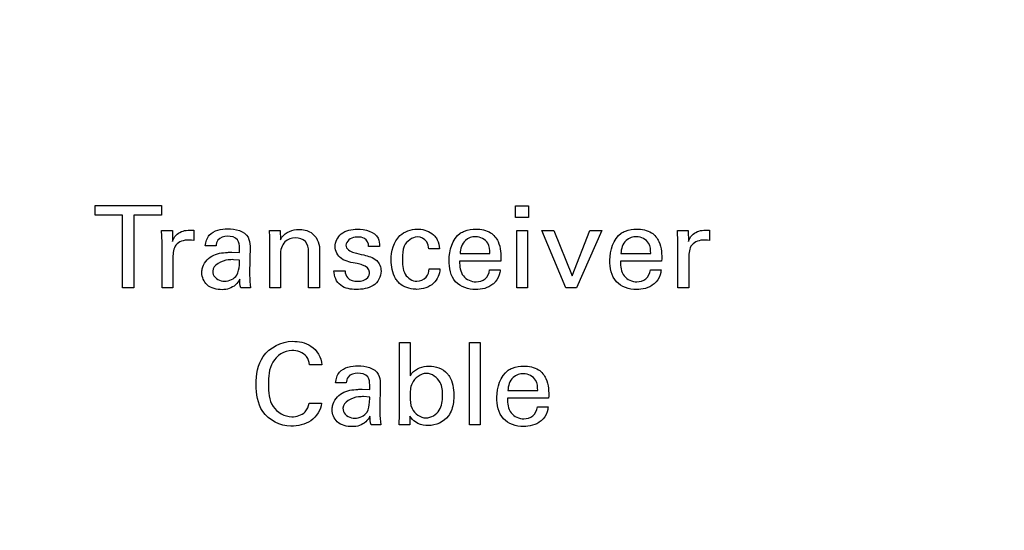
# Model space of a CAD drawing. Header units: inches. Extents: x 0 to 22, y 0 to 17.
# Tile 22 of 75: x 6.411 to 7.13, y 7.339 to 7.712. Entities that reach past the tile are written whole.
import ezdxf

# ---------------------------------------------------------------- set-up
doc = ezdxf.new("R2010")
doc.units = ezdxf.units.IN
doc.header["$LTSCALE"] = 1.21
doc.header["$MEASUREMENT"] = 0
doc.layers.get('0').update_dxf_attribs({"linetype": 'CONTINUOUS'})
doc.layers.add('DIMENSIONS', color=7, linetype='CONTINUOUS')
doc.styles.get("Standard").update_dxf_attribs({"font": 'txt', "width": 0.8})
doc.dimstyles.new('DIMSTYLE_1', dxfattribs={"dimtxt": 0.125, "dimasz": 0.18, "dimexe": 0.125, "dimexo": 0.0625, "dimgap": 0.0625, "dimtad": 0, "dimtih": 1, "dimtoh": 1, "dimzin": 4, "dimdsep": 46, "dimtxsty": 'STANDARD', "dimblk": '_FILLED', "dimblk1": '_FILLED', "dimblk2": '_FILLED', "dimcen": 0.09, "dimadec": 0, "dimazin": 0, "dimtp": 0.001, "dimtm": 0.001, "dimtfac": 1, "dimtofl": 0, "dimtmove": 0, "dimatfit": 3, "dimldrblk": '_FILLED', "dimfxl": 1, "dimtolj": 1, "dimtzin": 4, "dimarcsym": 0})

# ---------------------------------------------------------------- blocks, each defined once
blk = doc.blocks.new('_FILLED')
at = {"color": 0, "linetype": 'BYBLOCK'}
blk.add_solid([(0, 0), (-1, 0.1736), (-1, -0.1736)], dxfattribs=at)
blk = doc.blocks.new('*D16')
at = {"layer": 'DIMENSIONS', "color": 2, "linetype": 'CONTINUOUS'}
for p, q in [((4.94006, 6.91971), (4.94006, 9.91637)), ((7.84906, 8.95887), (7.84906, 9.91637)), ((4.94006, 9.79137), (5.76956, 9.79137)), ((7.84906, 9.79137), (7.01956, 9.79137))]:
    blk.add_line(p, q, dxfattribs=at)
at = {"layer": 'DIMENSIONS', "color": 2, "linetype": 'CONTINUOUS', "xscale": 0.18, "yscale": 0.18, "zscale": 0.18, "rotation": 180}
blk.add_blockref('_FILLED', (4.94006, 9.79137), dxfattribs=at)
at = {"layer": 'DIMENSIONS', "color": 2, "linetype": 'CONTINUOUS', "xscale": 0.18, "yscale": 0.18, "zscale": 0.18}
blk.add_blockref('_FILLED', (7.84906, 9.79137), dxfattribs=at)
at = {"layer": 'DIMENSIONS', "color": 2, "linetype": 'CONTINUOUS', "insert": (6.39456, 9.85387), "char_height": 0.125, "width": 1.125, "attachment_point": 2, "line_spacing_factor": 0.9}
blk.add_mtext('2.91{\\Ftxt.shx;\\W1.000000;\\H0.125000; }[73.9]', dxfattribs=at)

msp = doc.modelspace()

# ---------------------------------------------------------------- linework, layer by layer
at = {"color": 40, "linetype": 'CONTINUOUS'}
for p, q in [((6.46566, 7.56894), (6.46566, 7.57602)), ((6.46566, 7.57602), (6.51422, 7.57602)), ((6.51422, 7.57602), (6.51422, 7.56894)), ((6.77282, 7.57584), (6.78224, 7.57584)), ((6.77282, 7.56727), (6.77282, 7.57584)), ((6.78224, 7.57584), (6.78224, 7.56727)), ((6.48582, 7.56894), (6.46566, 7.56894)), ((6.48582, 7.51588), (6.48582, 7.56894)), ((6.49406, 7.56894), (6.49406, 7.51588)), ((6.51422, 7.56894), (6.49406, 7.56894)), ((6.78224, 7.56727), (6.77282, 7.56727)), ((6.51424, 7.55769), (6.52215, 7.55769)), ((6.51466, 7.54919), (6.51424, 7.55769)), ((6.52215, 7.55769), (6.52232, 7.54961)), ((6.53773, 7.55802), (6.53773, 7.55036)), ((6.59324, 7.55285), (6.59316, 7.55769)), ((6.59316, 7.55769), (6.60099, 7.55769)), ((6.59324, 7.51588), (6.59324, 7.55285)), ((6.60099, 7.55769), (6.60107, 7.55094)), ((6.77366, 7.55769), (6.78148, 7.55769)), ((6.77366, 7.51588), (6.77366, 7.55769)), ((6.78148, 7.55769), (6.78148, 7.51588)), ((6.79207, 7.55769), (6.80082, 7.55769)), ((6.80956, 7.51588), (6.79207, 7.55769)), ((6.80082, 7.55769), (6.81414, 7.52455)), ((6.81414, 7.52455), (6.82714, 7.55769)), ((6.8358, 7.55769), (6.81747, 7.51588)), ((6.82714, 7.55769), (6.8358, 7.55769)), ((6.89107, 7.55769), (6.89898, 7.55769)), ((6.89148, 7.54919), (6.89107, 7.55769)), ((6.89898, 7.55769), (6.89915, 7.54961)), ((6.91455, 7.55802), (6.91455, 7.55036)), ((6.51466, 7.51588), (6.51466, 7.54919)), ((6.53623, 7.5507), (6.53398, 7.55078)), ((6.53773, 7.55036), (6.53623, 7.5507)), ((6.55407, 7.54653), (6.54624, 7.54653)), ((6.57889, 7.54636), (6.57855, 7.52638)), ((6.67348, 7.54611), (6.66548, 7.54611)), ((6.89148, 7.51588), (6.89148, 7.54919)), ((6.91305, 7.5507), (6.9108, 7.55078)), ((6.91455, 7.55036), (6.91305, 7.5507)), ((6.52257, 7.53812), (6.52257, 7.51588)), ((6.56557, 7.54187), (6.57123, 7.54161)), ((6.60107, 7.53995), (6.60107, 7.51588)), ((6.62165, 7.51588), (6.62165, 7.54245)), ((6.62964, 7.54428), (6.62964, 7.51588)), ((6.71731, 7.54428), (6.70939, 7.54428)), ((6.73232, 7.54086), (6.75406, 7.54086)), ((6.84982, 7.54086), (6.87155, 7.54086)), ((6.8994, 7.53812), (6.8994, 7.51588)), ((6.57123, 7.5362), (6.56674, 7.53645)), ((6.76205, 7.53537), (6.73199, 7.53537)), ((6.87955, 7.53537), (6.84948, 7.53537)), ((6.64016, 7.52829), (6.64841, 7.52829)), ((6.70973, 7.52978), (6.71764, 7.52978)), ((6.75381, 7.52895), (6.76164, 7.52895)), ((6.8713, 7.52895), (6.87913, 7.52895)), ((6.49406, 7.51588), (6.48582, 7.51588)), ((6.52257, 7.51588), (6.51466, 7.51588)), ((6.57923, 7.51588), (6.57215, 7.51588)), ((6.60107, 7.51588), (6.59324, 7.51588)), ((6.62964, 7.51588), (6.62165, 7.51588)), ((6.78148, 7.51588), (6.77366, 7.51588)), ((6.81747, 7.51588), (6.80956, 7.51588)), ((6.8994, 7.51588), (6.89148, 7.51588)), ((6.68811, 7.47602), (6.69594, 7.47602)), ((6.68811, 7.42338), (6.68811, 7.47602)), ((6.69594, 7.47602), (6.69594, 7.4516)), ((6.73919, 7.47592), (6.74703, 7.47592)), ((6.73919, 7.41588), (6.73919, 7.47592)), ((6.74703, 7.47592), (6.74703, 7.41588)), ((6.63134, 7.45977), (6.62243, 7.45977)), ((6.64919, 7.44653), (6.64136, 7.44653)), ((6.67401, 7.44635), (6.67368, 7.42637)), ((6.66069, 7.44186), (6.66635, 7.44161)), ((6.76728, 7.44086), (6.78901, 7.44086)), ((6.62201, 7.4317), (6.63117, 7.4317)), ((6.66635, 7.43619), (6.66185, 7.43645)), ((6.79701, 7.43537), (6.76694, 7.43537)), ((6.68794, 7.41588), (6.68811, 7.42338)), ((6.78876, 7.42895), (6.79659, 7.42895)), ((6.67435, 7.41588), (6.66727, 7.41588)), ((6.69553, 7.41588), (6.68794, 7.41588)), ((6.69569, 7.42221), (6.69553, 7.41588)), ((6.74703, 7.41588), (6.73919, 7.41588))]:
    msp.add_line(p, q, dxfattribs=at)
for points in [[(6.54916, 7.55444), (6.55234, 7.55795), (6.55791, 7.55894), (6.56265, 7.55894)], [(6.56265, 7.55894), (6.568, 7.55894), (6.57497, 7.5575), (6.57748, 7.55277)], [(6.53232, 7.55786), (6.5341, 7.55811), (6.53593, 7.55813), (6.53773, 7.55802)], [(6.54624, 7.54653), (6.54656, 7.54932), (6.54733, 7.5523), (6.54916, 7.55444)], [(6.56973, 7.55086), (6.56817, 7.55292), (6.56507, 7.55361), (6.56248, 7.55361)], [(6.57748, 7.55277), (6.57851, 7.55084), (6.57889, 7.54855), (6.57889, 7.54636)], [(6.61939, 7.54961), (6.61748, 7.55144), (6.61463, 7.55245), (6.61198, 7.55245)], [(6.65732, 7.55868), (6.66279, 7.55868), (6.66995, 7.55708), (6.67239, 7.55219)], [(6.67239, 7.55219), (6.67326, 7.55032), (6.67348, 7.54817), (6.67348, 7.54611)], [(6.72425, 7.53603), (6.72425, 7.54314), (6.72666, 7.55163), (6.73249, 7.55569)], [(6.84174, 7.53603), (6.84174, 7.54314), (6.84415, 7.55163), (6.84998, 7.55569)], [(6.90914, 7.55786), (6.91093, 7.55811), (6.91275, 7.55813), (6.91455, 7.55802)], [(6.62165, 7.54245), (6.62165, 7.54495), (6.62116, 7.54784), (6.61939, 7.54961)], [(6.64891, 7.54694), (6.64891, 7.54428), (6.65226, 7.5423), (6.65482, 7.54161)], [(6.6714, 7.53587), (6.67344, 7.53397), (6.67456, 7.53091), (6.67456, 7.52813)], [(6.56032, 7.52071), (6.56365, 7.52071), (6.5674, 7.52243), (6.56923, 7.52521)], [(6.65757, 7.52071), (6.66017, 7.52071), (6.66328, 7.52135), (6.6649, 7.52338)], [(6.6649, 7.52338), (6.66574, 7.52447), (6.66623, 7.52591), (6.66623, 7.52729)], [(6.67456, 7.52813), (6.67456, 7.52413), (6.67229, 7.51965), (6.66889, 7.51755)], [(6.57215, 7.51588), (6.57158, 7.5179), (6.57139, 7.52003), (6.57139, 7.52213)], [(6.66889, 7.51755), (6.66528, 7.51532), (6.66073, 7.51471), (6.65648, 7.51471)], [(6.64428, 7.45444), (6.64746, 7.45795), (6.65303, 7.45894), (6.65777, 7.45894)], [(6.65777, 7.45894), (6.66312, 7.45894), (6.67009, 7.4575), (6.6726, 7.45277)], [(6.7096, 7.45876), (6.71436, 7.45876), (6.71969, 7.457), (6.72284, 7.45343)], [(6.64136, 7.44653), (6.64169, 7.44932), (6.64245, 7.4523), (6.64428, 7.45444)], [(6.66485, 7.45086), (6.66329, 7.45291), (6.66019, 7.45361), (6.6576, 7.45361)], [(6.6726, 7.45277), (6.67363, 7.45083), (6.67401, 7.44854), (6.67401, 7.44635)], [(6.7592, 7.43603), (6.7592, 7.44313), (6.76161, 7.45162), (6.76744, 7.45568)], [(6.6191, 7.42537), (6.62068, 7.42707), (6.62161, 7.42941), (6.62201, 7.4317)], [(6.60935, 7.42179), (6.61281, 7.42179), (6.61668, 7.42289), (6.6191, 7.42537)], [(6.65544, 7.4207), (6.65877, 7.4207), (6.66252, 7.42243), (6.66435, 7.42521)], [(6.72376, 7.42245), (6.72064, 7.418), (6.71454, 7.41529), (6.7091, 7.41529)], [(6.66727, 7.41588), (6.6667, 7.4179), (6.66651, 7.42003), (6.66651, 7.42213)], [(6.69977, 7.41796), (6.69814, 7.41906), (6.69678, 7.42058), (6.69569, 7.42221)]]:
    msp.add_open_spline(points, degree=3, dxfattribs=at)
for points, knots in [([(6.52232, 7.54961), (6.52266, 7.55092), (6.52451, 7.55518), (6.52919, 7.55741), (6.53232, 7.55786)], [0, 0, 0, 0, 0.299748, 1, 1, 1, 1]), ([(6.56248, 7.55361), (6.55991, 7.55361), (6.55511, 7.55228), (6.55414, 7.54798), (6.55407, 7.54653)], [0, 0, 0, 0, 0.639178, 1, 1, 1, 1]), ([(6.60107, 7.55094), (6.60142, 7.5516), (6.60399, 7.5562), (6.60998, 7.55852), (6.61448, 7.55852)], [0, 0, 0, 0, 0.142188, 1, 1, 1, 1]), ([(6.61198, 7.55245), (6.60925, 7.55245), (6.60282, 7.54996), (6.60107, 7.54328), (6.60107, 7.53995)], [0, 0, 0, 0, 0.450822, 1, 1, 1, 1]), ([(6.61448, 7.55852), (6.61757, 7.55852), (6.6256, 7.55711), (6.62964, 7.54876), (6.62964, 7.54428)], [0, 0, 0, 0, 0.408472, 1, 1, 1, 1]), ([(6.64099, 7.54603), (6.64099, 7.54945), (6.64504, 7.55725), (6.65322, 7.55868), (6.65732, 7.55868)], [0, 0, 0, 0, 0.455133, 1, 1, 1, 1]), ([(6.6574, 7.55295), (6.65679, 7.55295), (6.6533, 7.55292), (6.64891, 7.54991), (6.64891, 7.54694)], [0, 0, 0, 0, 0.169622, 1, 1, 1, 1]), ([(6.66548, 7.54611), (6.66557, 7.54827), (6.66347, 7.55276), (6.65917, 7.55295), (6.6574, 7.55295)], [0, 0, 0, 0, 0.549823, 1, 1, 1, 1]), ([(6.682, 7.5362), (6.682, 7.5425), (6.68494, 7.55478), (6.69649, 7.55877), (6.70099, 7.55877)], [0, 0, 0, 0, 0.583899, 1, 1, 1, 1]), ([(6.70107, 7.55303), (6.6972, 7.55303), (6.69023, 7.5475), (6.69024, 7.54033), (6.69024, 7.53728)], [0, 0, 0, 0, 0.558779, 1, 1, 1, 1]), ([(6.70099, 7.55877), (6.70186, 7.55877), (6.70648, 7.55849), (6.71138, 7.55651), (6.71381, 7.55361)], [0, 0, 0, 0, 0.187941, 1, 1, 1, 1]), ([(6.70939, 7.54428), (6.70924, 7.54603), (6.70855, 7.55063), (6.70368, 7.55303), (6.70107, 7.55303)], [0, 0, 0, 0, 0.40193, 1, 1, 1, 1]), ([(6.71381, 7.55361), (6.71451, 7.5528), (6.71649, 7.55003), (6.71714, 7.54657), (6.71731, 7.54428)], [0, 0, 0, 0, 0.317429, 1, 1, 1, 1]), ([(6.74373, 7.55319), (6.74106, 7.55319), (6.73449, 7.55113), (6.73238, 7.54432), (6.73232, 7.54086)], [0, 0, 0, 0, 0.435745, 1, 1, 1, 1]), ([(6.73249, 7.55569), (6.73345, 7.55637), (6.73702, 7.55824), (6.7411, 7.55877), (6.7439, 7.55877)], [0, 0, 0, 0, 0.297241, 1, 1, 1, 1]), ([(6.75406, 7.54086), (6.75412, 7.54347), (6.7537, 7.54993), (6.74706, 7.55319), (6.74373, 7.55319)], [0, 0, 0, 0, 0.439112, 1, 1, 1, 1]), ([(6.7439, 7.55877), (6.7476, 7.55877), (6.75456, 7.55761), (6.76206, 7.54819), (6.76217, 7.54017), (6.76205, 7.53537)], [0, 0, 0, 0, 0.327362, 0.575397, 1, 1, 1, 1]), ([(6.86122, 7.55319), (6.85855, 7.55319), (6.85199, 7.55113), (6.84988, 7.54432), (6.84982, 7.54086)], [0, 0, 0, 0, 0.435745, 1, 1, 1, 1]), ([(6.84998, 7.55569), (6.85094, 7.55637), (6.85451, 7.55824), (6.85859, 7.55877), (6.86139, 7.55877)], [0, 0, 0, 0, 0.297241, 1, 1, 1, 1]), ([(6.87155, 7.54086), (6.87161, 7.54347), (6.8712, 7.54993), (6.86455, 7.55319), (6.86122, 7.55319)], [0, 0, 0, 0, 0.439108, 1, 1, 1, 1]), ([(6.86139, 7.55877), (6.86509, 7.55877), (6.87205, 7.55761), (6.87955, 7.54819), (6.87967, 7.54017), (6.87955, 7.53537)], [0, 0, 0, 0, 0.32736, 0.575391, 1, 1, 1, 1]), ([(6.89915, 7.54961), (6.89948, 7.55092), (6.90134, 7.55518), (6.90602, 7.55741), (6.90914, 7.55786)], [0, 0, 0, 0, 0.29974, 1, 1, 1, 1]), ([(6.53398, 7.55078), (6.53069, 7.55078), (6.52323, 7.54857), (6.52257, 7.54122), (6.52257, 7.53812)], [0, 0, 0, 0, 0.515133, 1, 1, 1, 1]), ([(6.57123, 7.54161), (6.57123, 7.54273), (6.57124, 7.5458), (6.57101, 7.54929), (6.56973, 7.55086)], [0, 0, 0, 0, 0.357099, 1, 1, 1, 1]), ([(6.65707, 7.53354), (6.6532, 7.53442), (6.64547, 7.53519), (6.64099, 7.5427), (6.64099, 7.54603)], [0, 0, 0, 0, 0.543904, 1, 1, 1, 1]), ([(6.9108, 7.55078), (6.90751, 7.55078), (6.90005, 7.54857), (6.8994, 7.54122), (6.8994, 7.53812)], [0, 0, 0, 0, 0.515118, 1, 1, 1, 1]), ([(6.54374, 7.52688), (6.54374, 7.52782), (6.54417, 7.53269), (6.54768, 7.53714), (6.55108, 7.53911)], [0, 0, 0, 0, 0.193461, 1, 1, 1, 1]), ([(6.55108, 7.53911), (6.5545, 7.54101), (6.55965, 7.54173), (6.56455, 7.54187), (6.56557, 7.54187)], [0, 0, 0, 0, 0.794535, 1, 1, 1, 1]), ([(6.65482, 7.54161), (6.6572, 7.54105), (6.66279, 7.53967), (6.66889, 7.5382), (6.6714, 7.53587)], [0, 0, 0, 0, 0.416387, 1, 1, 1, 1]), ([(6.56674, 7.53645), (6.5655, 7.53645), (6.55983, 7.53655), (6.55166, 7.53266), (6.55166, 7.52795)], [0, 0, 0, 0, 0.207267, 1, 1, 1, 1]), ([(6.56923, 7.52521), (6.57053, 7.52732), (6.57114, 7.53123), (6.57119, 7.53494), (6.57123, 7.5362)], [0, 0, 0, 0, 0.663144, 1, 1, 1, 1]), ([(6.66623, 7.52729), (6.66623, 7.52972), (6.66204, 7.53273), (6.65843, 7.53323), (6.65707, 7.53354)], [0, 0, 0, 0, 0.635881, 1, 1, 1, 1]), ([(6.68699, 7.52021), (6.68632, 7.52099), (6.68293, 7.52556), (6.682, 7.53158), (6.682, 7.5362)], [0, 0, 0, 0, 0.183524, 1, 1, 1, 1]), ([(6.69024, 7.53728), (6.69024, 7.53339), (6.69015, 7.52565), (6.6974, 7.52071), (6.70065, 7.52071)], [0, 0, 0, 0, 0.545128, 1, 1, 1, 1]), ([(6.74365, 7.51463), (6.73841, 7.51463), (6.72641, 7.51846), (6.72425, 7.53057), (6.72425, 7.53603)], [0, 0, 0, 0, 0.489793, 1, 1, 1, 1]), ([(6.73199, 7.53537), (6.73192, 7.53166), (6.73279, 7.52366), (6.74057, 7.52029), (6.74398, 7.52029)], [0, 0, 0, 0, 0.52124, 1, 1, 1, 1]), ([(6.86114, 7.51463), (6.8559, 7.51463), (6.8439, 7.51846), (6.84174, 7.53057), (6.84174, 7.53603)], [0, 0, 0, 0, 0.489775, 1, 1, 1, 1]), ([(6.84948, 7.53537), (6.84941, 7.53166), (6.85028, 7.52366), (6.85807, 7.52029), (6.86147, 7.52029)], [0, 0, 0, 0, 0.52124, 1, 1, 1, 1]), ([(6.55849, 7.51455), (6.55464, 7.51455), (6.54686, 7.51622), (6.54374, 7.5237), (6.54374, 7.52688)], [0, 0, 0, 0, 0.547279, 1, 1, 1, 1]), ([(6.55166, 7.52795), (6.55166, 7.52719), (6.55221, 7.52312), (6.55709, 7.52071), (6.56032, 7.52071)], [0, 0, 0, 0, 0.190907, 1, 1, 1, 1]), ([(6.57855, 7.52638), (6.57855, 7.52593), (6.57864, 7.52243), (6.57881, 7.51892), (6.57923, 7.51588)], [0, 0, 0, 0, 0.125813, 1, 1, 1, 1]), ([(6.65648, 7.51471), (6.65256, 7.51471), (6.64392, 7.51585), (6.64013, 7.5244), (6.64016, 7.52829)], [0, 0, 0, 0, 0.502139, 1, 1, 1, 1]), ([(6.64841, 7.52829), (6.64836, 7.52654), (6.64982, 7.52176), (6.65494, 7.52071), (6.65757, 7.52071)], [0, 0, 0, 0, 0.39982, 1, 1, 1, 1]), ([(6.70065, 7.52071), (6.70318, 7.52071), (6.70831, 7.52267), (6.70964, 7.52764), (6.70973, 7.52978)], [0, 0, 0, 0, 0.542071, 1, 1, 1, 1]), ([(6.71764, 7.52978), (6.7174, 7.52593), (6.71385, 7.51748), (6.70504, 7.51479), (6.70073, 7.51479)], [0, 0, 0, 0, 0.472537, 1, 1, 1, 1]), ([(6.74398, 7.52029), (6.74628, 7.52029), (6.75142, 7.52154), (6.75354, 7.52652), (6.75381, 7.52895)], [0, 0, 0, 0, 0.484102, 1, 1, 1, 1]), ([(6.76164, 7.52895), (6.76157, 7.52836), (6.76121, 7.52521), (6.7598, 7.5221), (6.75806, 7.52021)], [0, 0, 0, 0, 0.189121, 1, 1, 1, 1]), ([(6.86147, 7.52029), (6.86377, 7.52029), (6.86892, 7.52154), (6.87103, 7.52652), (6.8713, 7.52895)], [0, 0, 0, 0, 0.484102, 1, 1, 1, 1]), ([(6.87913, 7.52895), (6.87906, 7.52836), (6.87871, 7.52521), (6.8773, 7.5221), (6.87555, 7.52021)], [0, 0, 0, 0, 0.189121, 1, 1, 1, 1]), ([(6.57139, 7.52213), (6.57058, 7.52062), (6.56754, 7.51627), (6.56195, 7.51455), (6.55849, 7.51455)], [0, 0, 0, 0, 0.330981, 1, 1, 1, 1]), ([(6.70073, 7.51479), (6.69982, 7.51479), (6.69488, 7.51508), (6.68974, 7.5172), (6.68699, 7.52021)], [0, 0, 0, 0, 0.182731, 1, 1, 1, 1]), ([(6.75806, 7.52021), (6.7575, 7.51957), (6.75369, 7.51595), (6.74803, 7.51463), (6.74365, 7.51463)], [0, 0, 0, 0, 0.161844, 1, 1, 1, 1]), ([(6.87555, 7.52021), (6.87499, 7.51957), (6.87119, 7.51595), (6.86552, 7.51463), (6.86114, 7.51463)], [0, 0, 0, 0, 0.161831, 1, 1, 1, 1]), ([(6.58344, 7.44528), (6.58344, 7.45233), (6.58562, 7.46853), (6.6018, 7.47684), (6.60976, 7.47684)], [0, 0, 0, 0, 0.469704, 1, 1, 1, 1]), ([(6.60976, 7.47684), (6.61443, 7.47684), (6.62502, 7.4752), (6.63092, 7.46503), (6.63134, 7.45977)], [0, 0, 0, 0, 0.469147, 1, 1, 1, 1]), ([(6.60943, 7.47018), (6.60395, 7.47018), (6.59276, 7.46252), (6.59236, 7.45085), (6.59236, 7.44536)], [0, 0, 0, 0, 0.49974, 1, 1, 1, 1]), ([(6.62243, 7.45977), (6.62209, 7.46188), (6.62028, 7.46804), (6.6133, 7.47018), (6.60943, 7.47018)], [0, 0, 0, 0, 0.356117, 1, 1, 1, 1]), ([(6.69594, 7.4516), (6.69632, 7.45227), (6.69909, 7.45677), (6.70511, 7.45876), (6.7096, 7.45876)], [0, 0, 0, 0, 0.146189, 1, 1, 1, 1]), ([(6.76744, 7.45568), (6.7684, 7.45637), (6.77197, 7.45824), (6.77605, 7.45876), (6.77885, 7.45876)], [0, 0, 0, 0, 0.297241, 1, 1, 1, 1]), ([(6.77885, 7.45876), (6.78255, 7.45876), (6.78951, 7.4576), (6.79701, 7.44819), (6.79713, 7.44016), (6.79701, 7.43537)], [0, 0, 0, 0, 0.327362, 0.575397, 1, 1, 1, 1]), ([(6.6576, 7.45361), (6.65503, 7.45361), (6.65023, 7.45228), (6.64926, 7.44798), (6.64919, 7.44653)], [0, 0, 0, 0, 0.639192, 1, 1, 1, 1]), ([(6.70777, 7.45343), (6.7035, 7.45343), (6.69599, 7.44759), (6.69578, 7.43993), (6.69578, 7.43678)], [0, 0, 0, 0, 0.575237, 1, 1, 1, 1]), ([(6.71951, 7.4372), (6.71951, 7.44048), (6.71912, 7.44805), (6.71174, 7.45343), (6.70777, 7.45343)], [0, 0, 0, 0, 0.452087, 1, 1, 1, 1]), ([(6.72284, 7.45343), (6.72344, 7.45274), (6.72684, 7.44831), (6.72776, 7.44234), (6.72776, 7.4377)], [0, 0, 0, 0, 0.164299, 1, 1, 1, 1]), ([(6.77868, 7.45319), (6.77601, 7.45319), (6.76945, 7.45113), (6.76734, 7.44432), (6.76728, 7.44086)], [0, 0, 0, 0, 0.435745, 1, 1, 1, 1]), ([(6.78901, 7.44086), (6.78907, 7.44346), (6.78866, 7.44993), (6.78201, 7.45319), (6.77868, 7.45319)], [0, 0, 0, 0, 0.439112, 1, 1, 1, 1]), ([(6.60869, 7.41495), (6.60095, 7.41495), (6.58529, 7.42299), (6.58344, 7.43858), (6.58344, 7.44528)], [0, 0, 0, 0, 0.536054, 1, 1, 1, 1]), ([(6.59236, 7.44536), (6.59236, 7.4399), (6.59286, 7.42826), (6.60415, 7.42179), (6.60935, 7.42179)], [0, 0, 0, 0, 0.512317, 1, 1, 1, 1]), ([(6.66635, 7.44161), (6.66635, 7.44273), (6.66636, 7.4458), (6.66613, 7.44929), (6.66485, 7.45086)], [0, 0, 0, 0, 0.357099, 1, 1, 1, 1]), ([(6.63886, 7.42688), (6.63886, 7.42782), (6.63928, 7.43269), (6.6428, 7.43714), (6.6462, 7.43911)], [0, 0, 0, 0, 0.193451, 1, 1, 1, 1]), ([(6.6462, 7.43911), (6.64962, 7.44101), (6.65477, 7.44173), (6.65967, 7.44186), (6.66069, 7.44186)], [0, 0, 0, 0, 0.79457, 1, 1, 1, 1]), ([(6.69578, 7.43678), (6.69578, 7.43376), (6.69598, 7.42635), (6.70333, 7.42096), (6.70743, 7.42096)], [0, 0, 0, 0, 0.42391, 1, 1, 1, 1]), ([(6.70743, 7.42096), (6.71115, 7.42096), (6.71879, 7.42567), (6.71951, 7.43355), (6.71951, 7.4372)], [0, 0, 0, 0, 0.504433, 1, 1, 1, 1]), ([(6.72776, 7.4377), (6.72776, 7.43589), (6.72751, 7.43062), (6.72587, 7.42525), (6.72376, 7.42245)], [0, 0, 0, 0, 0.340237, 1, 1, 1, 1]), ([(6.63117, 7.4317), (6.63065, 7.42673), (6.62439, 7.41689), (6.61374, 7.41495), (6.60869, 7.41495)], [0, 0, 0, 0, 0.497551, 1, 1, 1, 1]), ([(6.66185, 7.43645), (6.66062, 7.43645), (6.65495, 7.43654), (6.64678, 7.43266), (6.64678, 7.42795)], [0, 0, 0, 0, 0.207235, 1, 1, 1, 1]), ([(6.66435, 7.42521), (6.66565, 7.42732), (6.66625, 7.43123), (6.66631, 7.43493), (6.66635, 7.43619)], [0, 0, 0, 0, 0.663187, 1, 1, 1, 1]), ([(6.7786, 7.41463), (6.77336, 7.41463), (6.76136, 7.41845), (6.7592, 7.43057), (6.7592, 7.43603)], [0, 0, 0, 0, 0.489776, 1, 1, 1, 1]), ([(6.76694, 7.43537), (6.76687, 7.43166), (6.76774, 7.42366), (6.77553, 7.42028), (6.77893, 7.42028)], [0, 0, 0, 0, 0.52124, 1, 1, 1, 1]), ([(6.65361, 7.41455), (6.64976, 7.41455), (6.64198, 7.41622), (6.63886, 7.4237), (6.63886, 7.42688)], [0, 0, 0, 0, 0.547279, 1, 1, 1, 1]), ([(6.64678, 7.42795), (6.64678, 7.42719), (6.64733, 7.42312), (6.65221, 7.4207), (6.65544, 7.4207)], [0, 0, 0, 0, 0.190894, 1, 1, 1, 1]), ([(6.67368, 7.42637), (6.67368, 7.42593), (6.67376, 7.42243), (6.67393, 7.41891), (6.67435, 7.41588)], [0, 0, 0, 0, 0.125813, 1, 1, 1, 1]), ([(6.77893, 7.42028), (6.78123, 7.42028), (6.78638, 7.42153), (6.78849, 7.42652), (6.78876, 7.42895)], [0, 0, 0, 0, 0.484102, 1, 1, 1, 1]), ([(6.79659, 7.42895), (6.79652, 7.42835), (6.79617, 7.42521), (6.79476, 7.4221), (6.79301, 7.4202)], [0, 0, 0, 0, 0.189133, 1, 1, 1, 1]), ([(6.66651, 7.42213), (6.6657, 7.42062), (6.66266, 7.41626), (6.65707, 7.41455), (6.65361, 7.41455)], [0, 0, 0, 0, 0.330981, 1, 1, 1, 1]), ([(6.7091, 7.41529), (6.7085, 7.41529), (6.70525, 7.41541), (6.70197, 7.41647), (6.69977, 7.41796)], [0, 0, 0, 0, 0.184268, 1, 1, 1, 1]), ([(6.79301, 7.4202), (6.79245, 7.41957), (6.78865, 7.41595), (6.78298, 7.41463), (6.7786, 7.41463)], [0, 0, 0, 0, 0.161869, 1, 1, 1, 1])]:
    msp.add_open_spline(points, degree=3, knots=knots, dxfattribs=at)

# ---------------------------------------------------------------- dimensions: what is measured, and where the dimension line sits
at = {"layer": 'DIMENSIONS', "color": 2, "linetype": 'CONTINUOUS'}
dim = msp.add_linear_dim(base=(4.94006, 9.79137), p1=(7.84906, 8.89637), p2=(4.94006, 6.85721), angle=180, dimstyle='DIMSTYLE_1', dxfattribs=at)
dim.commit()
dim.dimension.update_dxf_attribs({"geometry": '*D16', "text_midpoint": (6.39456, 9.79137), "dimtype": 160})

doc.saveas('drawing.dxf')
